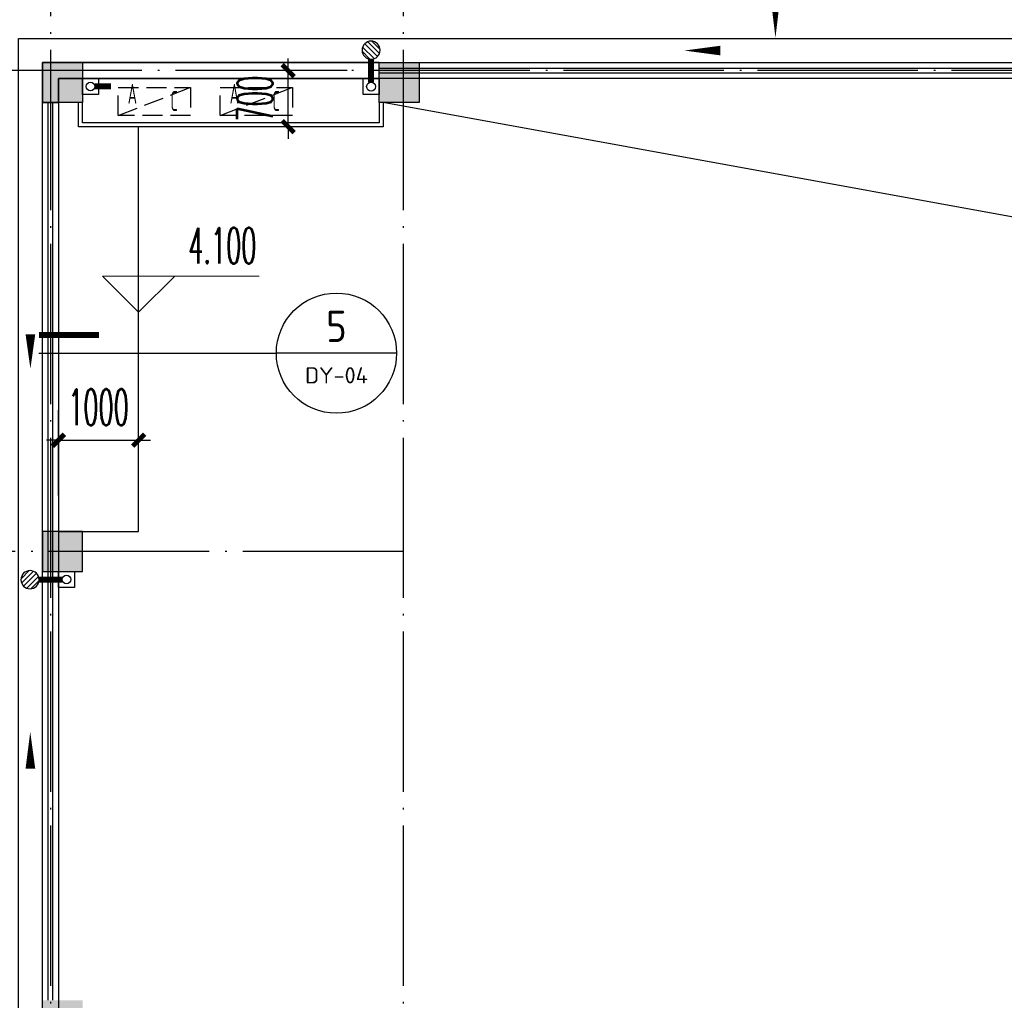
# Model space of a CAD drawing. Extents: x 1779708 to 7299578, y -1121471 to 88434.
# Tile 154 of 256: x 4469633 to 4481917, y -1034343 to -1022108. Entities that reach past the tile are written whole.
import ezdxf
from ezdxf.enums import TextEntityAlignment as Align

# ---------------------------------------------------------------- set-up
doc = ezdxf.new("R2010")
doc.units = 0
doc.header["$LTSCALE"] = 1000
doc.header["$MEASUREMENT"] = 0
doc.linetypes.add('DASH', pattern=[0.35, 0.25, -0.1])
doc.linetypes.add('DOTE', pattern=[2.4200000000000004, 2, -0.2, 0.02, -0.2])
doc.layers.get('0').update_dxf_attribs({"linetype": 'CONTINUOUS'})
doc.layers.get('Defpoints').update_dxf_attribs({"linetype": 'CONTINUOUS'})
for name, color, linetype in [('11111111111111111111111111111', 50, 'DASH'), ('a-dims', 7, 'CONTINUOUS'), ('DIM_IDEN', 3, 'CONTINUOUS'), ('DIM_SYMB', 3, 'CONTINUOUS'), ('DIM_污水', 3, 'CONTINUOUS'), ('DOTE', 1, 'DOTE'), ('EQUIP_地漏', 7, 'CONTINUOUS'), ('P_PS_DIM', 1, 'CONTINUOUS'), ('PIPE-雨水', 4, 'CONTINUOUS'), ('PUB_DIM', 3, 'CONTINUOUS'), ('PUB_TEXT', 7, 'CONTINUOUS'), ('修改', 6, 'CONTINUOUS'), ('墙柱', 2, 'CONTINUOUS'), ('室外构件', 4, 'CONTINUOUS'), ('栏杆', 6, 'CONTINUOUS'), ('空调机位表示', 70, 'CONTINUOUS'), ('立面线2', 30, 'CONTINUOUS')]:
    doc.layers.add(name, color=color, linetype=linetype)
doc.layers.add('DIM_ELEV', color=3, linetype='CONTINUOUS', lineweight=13)
doc.styles.add('_TCH_DIM', font='SIMPLEX.shx', dxfattribs={"width": 0.7, "bigfont": 'GBCBIG.shx'})
doc.styles.add('_TCH_DIM_T3', font='SIMPLEX.shx', dxfattribs={"width": 0.4941176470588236, "bigfont": 'GBCBIG.shx'})
doc.styles.get("Standard").update_dxf_attribs({"font": 'GBENOR', "bigfont": 'GBCBIG'})
doc.dimstyles.new('_TCH_ARCH&&150', dxfattribs={"dimtxt": 446.25, "dimasz": 150, "dimexe": 375, "dimexo": 450, "dimgap": 189.375, "dimtad": 1, "dimdec": 0, "dimzin": 0, "dimdsep": 46, "dimtxsty": '_TCH_DIM_T3', "dimblk": 'ARCHTICK', "dimcen": 0.09, "dimdle": 225, "dimclrt": 7, "dimazin": 2, "dimtfac": 1, "dimtdec": 0, "dimtix": 1, "dimtmove": 2, "dimatfit": 3, "dimfxl": 250, "dimtolj": 1, "dimtzin": 0, "dimarcsym": 0})

# ---------------------------------------------------------------- blocks, each defined once
blk = doc.blocks.new('A$C159220C3')
at = {"layer": 'DOTE'}
for p, q in [((30000.00018952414, 149200.0015517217), (30000.00018952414, 7200.001551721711)), ((34400.00018952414, 149200.0015517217), (34400.00018952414, 7200.001551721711)), ((86800.00018952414, 47300.00155172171), (7200.000189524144, 47300.00155172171)), ((34400.00018952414, 41300.00155172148), (7200.000189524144, 41300.00155172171))]:
    blk.add_line(p, q, dxfattribs=at)
blk = doc.blocks.new('A$C46E9187A')
at = {"layer": '空调机位表示', "linetype": 'DASH'}
blk.add_lwpolyline([(0, 0), (0, 350), (900, 350), (900, 0)], close=True, dxfattribs=at)
blk.add_lwpolyline([(0, 0), (900, 350)], dxfattribs=at)
at = {"layer": '空调机位表示', "width": 0.6}
for s, p in [('A', (117.685775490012, 145.0239976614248)), ('C', (650.632941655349, 55.40967742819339))]:
    blk.add_text(s, height=250, dxfattribs=at).set_placement(p)
blk = doc.blocks.new('a1')
at = {"layer": '11111111111111111111111111111'}
for p, q in [((59121.95538733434, 49135.6092003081), (59121.95538733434, 48935.6092003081)), ((59321.95538733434, 49135.6092003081), (59121.95538733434, 49135.6092003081)), ((59321.95538733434, 48935.6092003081), (59321.95538733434, 49135.6092003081)), ((59121.95538733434, 48935.6092003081), (59321.95538733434, 48935.6092003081))]:
    blk.add_line(p, q, dxfattribs=at)
blk = doc.blocks.new('$TwtSys$00000141')
for p, q in [((-94.19606303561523, 7.672111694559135), (-10.08309029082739, 91.78508443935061)), ((-94.19606303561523, 7.672111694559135), (-10.08309029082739, 91.78508443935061)), ((-87.21916889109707, -35.05448014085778), (35.05448014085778, 87.21916889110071)), ((-87.21916889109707, -35.05448014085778), (35.05448014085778, 87.21916889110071)), ((-66.46803743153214, -66.46803743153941), (66.46803743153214, 66.46803743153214)), ((-66.46803743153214, -66.46803743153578), (66.46803743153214, 66.46803743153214)), ((-32.35611368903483, -87.061266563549), (87.58274635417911, 32.87759347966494)), ((-32.35611368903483, -87.061266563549), (87.58274635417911, 32.87759347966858)), ((11.43110768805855, -92.25951895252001), (92.2594807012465, -11.43114593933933)), ((11.43110768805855, -92.25951895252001), (92.2594807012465, -11.43114593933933))]:
    blk.add_line(p, q)
blk.add_circle((0, 0), 94)
blk.add_circle((0, 0), 94)
blk = doc.blocks.new('_ArchTick')
at = {"color": 0, "linetype": 'ByBlock', "const_width": 0.4}
blk.add_lwpolyline([(-0.5, -0.5), (0.5, 0.5)], dxfattribs=at)
blk = doc.blocks.new('*D6413')
at = {"layer": 'Defpoints', "color": 0, "transparency": 16777216}
for p in [(4472982.868772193, -1022743.31570563), (4474167.098466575, -1022743.31570563), (4474167.098466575, -1023443.31570563)]:
    blk.add_point(p, dxfattribs=at)
at = {"layer": 'PUB_DIM', "color": 0, "lineweight": -2, "transparency": 16777216}
for p, q in [((4472982.868772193, -1022743.31570563), (4472982.868772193, -1022593.31570563)), ((4473717.098466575, -1022743.31570563), (4472607.868772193, -1022743.31570563)), ((4472982.868772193, -1023443.31570563), (4472982.868772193, -1022743.31570563)), ((4473717.098466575, -1023443.31570563), (4472607.868772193, -1023443.31570563)), ((4472982.868772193, -1023443.31570563), (4472982.868772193, -1023593.31570563))]:
    blk.add_line(p, q, dxfattribs=at)
at = {"layer": 'PUB_DIM', "color": 0, "lineweight": -2, "transparency": 16777216, "xscale": 150, "yscale": 150, "zscale": 150}
for p, rotation in [((4472982.868772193, -1022743.31570563), 270), ((4472982.868772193, -1023443.31570563), 90)]:
    blk.add_blockref('_ArchTick', p, dxfattribs=dict(at, rotation=rotation))
at = {"layer": 'PUB_DIM', "color": 7, "transparency": 16777216, "insert": (4472570.368772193, -1023093.315705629), "char_height": 446.25, "attachment_point": 5, "rotation": 90, "style": '_TCH_DIM_T3'}
blk.add_mtext('\\A1;700', dxfattribs=at)
blk = doc.blocks.new('*D6805')
at = {"layer": 'Defpoints', "color": 0, "transparency": 16777216}
for p in [(4471117.098467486, -1027355.448987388), (4470117.098467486, -1028493.315705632), (4471117.098467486, -1028493.315705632)]:
    blk.add_point(p, dxfattribs=at)
at = {"layer": 'PUB_DIM', "color": 0, "lineweight": -2, "transparency": 16777216}
for p, q in [((4470117.098467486, -1028043.315705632), (4470117.098467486, -1026980.448987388)), ((4471117.098467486, -1028043.315705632), (4471117.098467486, -1026980.448987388)), ((4470117.098467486, -1027355.448987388), (4469967.098467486, -1027355.448987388)), ((4470117.098467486, -1027355.448987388), (4471117.098467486, -1027355.448987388)), ((4471117.098467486, -1027355.448987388), (4471267.098467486, -1027355.448987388))]:
    blk.add_line(p, q, dxfattribs=at)
at = {"layer": 'PUB_DIM', "color": 0, "lineweight": -2, "transparency": 16777216, "xscale": 150, "yscale": 150, "zscale": 150}
blk.add_blockref('_ArchTick', (4470117.098467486, -1027355.448987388), dxfattribs=at)
at = {"layer": 'PUB_DIM', "color": 0, "lineweight": -2, "transparency": 16777216, "xscale": 150, "yscale": 150, "zscale": 150, "rotation": 180}
blk.add_blockref('_ArchTick', (4471117.098467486, -1027355.448987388), dxfattribs=at)
at = {"layer": 'PUB_DIM', "color": 7, "transparency": 16777216, "insert": (4470617.098467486, -1026942.948987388), "char_height": 446.25, "attachment_point": 5, "style": '_TCH_DIM_T3'}
blk.add_mtext('\\A1;1000', dxfattribs=at)

msp = doc.modelspace()

# ---------------------------------------------------------------- hatches: boundary and pattern name
at = {"layer": '墙柱'}
h = msp.add_hatch(color=256, dxfattribs=at)
h.paths.add_polyline_path([(4476347.098467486, -937943.3157056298), (4476347.098467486, -938243.3157056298), (4475447.098467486, -938243.3157056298), (4475447.098467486, -937943.3157056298)])
h.paths.add_polyline_path([(4474277.098467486, -935643.3157056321), (4474877.098467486, -935643.3157056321), (4474877.098467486, -936043.3157056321), (4474277.098467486, -936043.3157056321)])
h.paths.add_polyline_path([(4524317.098464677, -1005043.315705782), (4524917.098467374, -1005043.315705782), (4524917.098467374, -1005643.315705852), (4524317.098464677, -1005643.315705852)])
h.paths.add_polyline_path([(4516217.098464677, -1005043.31570523), (4516817.098467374, -1005043.31570523), (4516817.098467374, -1005643.315705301), (4516217.098464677, -1005643.315705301)])
h.paths.add_polyline_path([(4524317.098464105, -995843.3157070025), (4524917.098466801, -995843.3157070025), (4524917.098466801, -996443.3157070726), (4524317.098464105, -996443.3157070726)])
h.paths.add_polyline_path([(4516217.098464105, -995843.3157064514), (4516817.098466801, -995843.3157064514), (4516817.098466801, -996443.3157065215), (4516217.098464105, -996443.3157065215)])
h.paths.add_polyline_path([(4524317.098466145, -987243.3157063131), (4524917.09846884, -987243.3157063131), (4524917.09846884, -987843.3157063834), (4524317.098466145, -987843.3157063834)])
h.paths.add_polyline_path([(4516217.098466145, -987243.3157057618), (4516817.09846884, -987243.3157057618), (4516817.09846884, -987843.3157058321), (4516217.098466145, -987843.3157058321)])
h.paths.add_polyline_path([(4524317.098466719, -978043.3157050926), (4524917.098469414, -978043.3157050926), (4524917.098469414, -978643.3157051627), (4524317.098466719, -978643.3157051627)])
h.paths.add_polyline_path([(4516217.098466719, -978043.3157045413), (4516817.098469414, -978043.3157045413), (4516817.098469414, -978643.3157046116), (4516217.098466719, -978643.3157046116)])
h.paths.add_polyline_path([(4449717.098467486, -973843.31570563), (4450217.098467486, -973843.31570563), (4450217.098467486, -973343.31570563), (4449717.098467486, -973343.31570563)])
h.paths.add_polyline_path([(4449717.098467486, -967593.31570563), (4450217.098467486, -967593.31570563), (4450217.098467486, -967093.31570563), (4449717.098467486, -967093.31570563)])
h.paths.add_polyline_path([(4449717.098467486, -961043.31570563), (4450217.098467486, -961043.31570563), (4450217.098467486, -960543.31570563), (4449717.098467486, -960543.31570563)])
h.paths.add_polyline_path([(4524117.098467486, -932143.31570563), (4524817.098467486, -932143.31570563), (4524817.098467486, -932643.31570563), (4524117.098467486, -932643.31570563)])
h.paths.add_polyline_path([(4474067.098467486, -964543.31570563), (4474767.098467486, -964543.31570563), (4474767.098467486, -964043.31570563), (4474067.098467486, -964043.31570563)])
h.paths.add_polyline_path([(4516067.098467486, -932143.31570563), (4516767.098467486, -932143.31570563), (4516767.098467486, -932643.31570563), (4516067.098467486, -932643.31570563)])
h.paths.add_polyline_path([(4474067.098467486, -932143.31570563), (4474767.098467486, -932143.31570563), (4474767.098467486, -932643.31570563), (4474067.098467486, -932643.31570563)])
h.paths.add_polyline_path([(4449717.098467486, -955193.31570563), (4450217.098467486, -955193.31570563), (4450217.098467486, -954693.31570563), (4449717.098467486, -954693.31570563)])
h.paths.add_polyline_path([(4503717.098467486, -922843.31570563), (4504217.098467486, -922843.31570563), (4504217.098467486, -923343.31570563), (4503717.098467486, -923343.31570563)])
h.paths.add_polyline_path([(4465817.098467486, -973843.31570563), (4466317.098467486, -973843.31570563), (4466317.098467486, -973343.31570563), (4465817.098467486, -973343.31570563)])
h.paths.add_polyline_path([(4474117.098467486, -973843.31570563), (4474717.098467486, -973843.31570563), (4474717.098467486, -973343.31570563), (4474117.098467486, -973343.31570563)])
h.paths.add_polyline_path([(4491217.098467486, -964643.31570563), (4491817.098467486, -964643.31570563), (4491817.098467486, -964043.31570563), (4491217.098467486, -964043.31570563)])
h.paths.add_polyline_path([(4507717.098467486, -955843.31570563), (4508317.098467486, -955843.31570563), (4508317.098467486, -955243.31570563), (4507717.098467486, -955243.31570563)])
h.paths.add_polyline_path([(4462217.098467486, -967693.31570563), (4462717.098467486, -967693.31570563), (4462717.098467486, -966993.31570563), (4462217.098467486, -966993.31570563)])
h.paths.add_polyline_path([(4515917.098467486, -959943.31570563), (4516417.098467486, -959943.31570563), (4516417.098467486, -959443.31570563), (4515917.098467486, -959443.31570563)])
h.paths.add_polyline_path([(4465717.098467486, -935643.31570563), (4466317.098467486, -935643.31570563), (4466317.098467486, -936143.31570563), (4465717.098467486, -936143.31570563)])
h.paths.add_polyline_path([(4469917.098467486, -942243.31570563), (4470417.098467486, -942243.31570563), (4470417.098467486, -942743.31570563), (4469917.098467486, -942743.31570563)])
h.paths.add_polyline_path([(4469917.098467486, -948843.31570563), (4470417.098467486, -948843.31570563), (4470417.098467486, -949343.31570563), (4469917.098467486, -949343.31570563)])
h.paths.add_polyline_path([(4462217.098467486, -954593.31570563), (4462717.098467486, -954593.31570563), (4462717.098467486, -955293.31570563), (4462217.098467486, -955293.31570563)])
h.paths.add_polyline_path([(4469917.098467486, -961043.31570563), (4470417.098467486, -961043.31570563), (4470417.098467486, -960543.31570563), (4469917.098467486, -960543.31570563)])
h.paths.add_polyline_path([(4462217.098467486, -973843.31570563), (4462717.098467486, -973843.31570563), (4462717.098467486, -973343.31570563), (4462217.098467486, -973343.31570563)])
h.paths.add_polyline_path([(4504117.098467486, -947343.3157056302), (4503617.098467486, -947343.3157056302), (4503617.098467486, -947843.3157056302), (4504117.098467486, -947843.3157056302)])
h.paths.add_polyline_path([(4524117.098467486, -964543.31570563), (4524817.098467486, -964543.31570563), (4524817.098467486, -964043.31570563), (4524117.098467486, -964043.31570563)])
h.paths.add_polyline_path([(4457617.098467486, -935643.31570563), (4458117.098467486, -935643.31570563), (4458117.098467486, -936143.31570563), (4457617.098467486, -936143.31570563)])
h.paths.add_polyline_path([(4516067.098467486, -947243.31570563), (4516767.098467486, -947243.31570563), (4516767.098467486, -947843.31570563), (4516067.098467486, -947843.31570563)])
h.paths.add_polyline_path([(4524117.098467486, -947843.31570563), (4524817.098467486, -947843.31570563), (4524817.098467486, -947243.31570563), (4524117.098467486, -947243.31570563)])
h.paths.add_polyline_path([(4507717.098467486, -947843.31570563), (4508317.098467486, -947843.31570563), (4508317.098467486, -947243.31570563), (4507717.098467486, -947243.31570563)])
h.paths.add_polyline_path([(4515917.098467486, -955743.31570563), (4516417.098467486, -955743.31570563), (4516417.098467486, -955243.31570563), (4515917.098467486, -955243.31570563)])
h.paths.add_polyline_path([(4503617.098467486, -955743.31570563), (4504117.098467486, -955743.31570563), (4504117.098467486, -955243.31570563), (4503617.098467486, -955243.31570563)])
h.paths.add_polyline_path([(4499367.098467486, -935643.31570563), (4499867.098467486, -935643.31570563), (4499867.098467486, -936143.31570563), (4499367.098467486, -936143.31570563)])
h.paths.add_polyline_path([(4495417.098467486, -973843.31570563), (4495917.098467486, -973843.31570563), (4495917.098467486, -973343.31570563), (4495417.098467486, -973343.31570563)])
h.paths.add_polyline_path([(4491717.098467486, -961043.31570563), (4491217.098467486, -961043.31570563), (4491217.098467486, -960543.31570563), (4491717.098467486, -960543.31570563)])
h.paths.add_polyline_path([(4491717.098467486, -973843.31570563), (4491217.098467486, -973843.31570563), (4491217.098467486, -973343.31570563), (4491717.098467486, -973343.31570563)])
h.paths.add_polyline_path([(4474117.098467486, -961043.31570563), (4474617.098467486, -961043.31570563), (4474617.098467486, -960543.31570563), (4474117.098467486, -960543.31570563)])
h.paths.add_polyline_path([(4469917.098467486, -954693.31570563), (4470417.098467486, -954693.31570563), (4470417.098467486, -955193.31570563), (4469917.098467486, -955193.31570563)])
h.paths.add_polyline_path([(4462217.098467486, -960343.31570563), (4462717.098467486, -960343.31570563), (4462717.098467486, -961043.31570563), (4462217.098467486, -961043.31570563)])
h.paths.add_polyline_path([(4465717.098467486, -948843.31570563), (4466317.098467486, -948843.31570563), (4466317.098467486, -949343.31570563), (4465717.098467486, -949343.31570563)])
h.paths.add_polyline_path([(4457317.098467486, -948843.31570563), (4457917.098467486, -948843.31570563), (4457917.098467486, -949343.31570563), (4457317.098467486, -949343.31570563)])
h.paths.add_polyline_path([(4449717.098467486, -948843.31570563), (4450217.098467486, -948843.31570563), (4450217.098467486, -949343.31570563), (4449717.098467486, -949343.31570563)])
h.paths.add_polyline_path([(4465717.098467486, -942143.31570563), (4466317.098467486, -942143.31570563), (4466317.098467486, -942743.31570563), (4465717.098467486, -942743.31570563)])
h.paths.add_polyline_path([(4457617.098467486, -942143.31570563), (4458117.098467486, -942143.31570563), (4458117.098467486, -942743.31570563), (4457617.098467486, -942743.31570563)])
h.paths.add_polyline_path([(4524117.098467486, -961343.31570563), (4524817.098467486, -961343.31570563), (4524817.098467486, -960843.31570563), (4524117.098467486, -960843.31570563)])
h.paths.add_polyline_path([(4524317.098467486, -973843.31570563), (4524817.098467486, -973843.31570563), (4524817.098467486, -973343.31570563), (4524317.098467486, -973343.31570563)])
h.paths.add_polyline_path([(4516067.098467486, -964743.31570563), (4516767.098467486, -964743.31570563), (4516767.098467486, -964043.31570563), (4516067.098467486, -964043.31570563)])
h.paths.add_polyline_path([(4516017.098467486, -973843.31570563), (4516817.098467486, -973843.31570563), (4516817.098467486, -973343.31570563), (4516017.098467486, -973343.31570563)])
h.paths.add_polyline_path([(4507667.098467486, -964743.31570563), (4508367.098467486, -964743.31570563), (4508367.098467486, -964043.31570563), (4507667.098467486, -964043.31570563)])
h.paths.add_polyline_path([(4507717.098467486, -973843.31570563), (4508317.098467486, -973843.31570563), (4508317.098467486, -973343.31570563), (4507717.098467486, -973343.31570563)])
h.paths.add_polyline_path([(4499367.098467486, -961043.31570563), (4499867.098467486, -961043.31570563), (4499867.098467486, -960543.31570563), (4499367.098467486, -960543.31570563)])
h.paths.add_polyline_path([(4499267.098467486, -964543.31570563), (4499967.098467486, -964543.31570563), (4499967.098467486, -964043.31570563), (4499267.098467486, -964043.31570563)])
h.paths.add_polyline_path([(4499367.098467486, -973843.31570563), (4499867.098467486, -973843.31570563), (4499867.098467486, -973343.31570563), (4499367.098467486, -973343.31570563)])
h.paths.add_polyline_path([(4482317.098467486, -961043.31570563), (4482817.098467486, -961043.31570563), (4482817.098467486, -960543.31570563), (4482317.098467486, -960543.31570563)])
h.paths.add_polyline_path([(4482217.098467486, -964643.31570563), (4482817.098467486, -964643.31570563), (4482817.098467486, -964043.31570563), (4482217.098467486, -964043.31570563)])
h.paths.add_polyline_path([(4465717.098467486, -964643.31570563), (4466317.098467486, -964643.31570563), (4466317.098467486, -964043.31570563), (4465717.098467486, -964043.31570563)])
h.paths.add_polyline_path([(4482317.098467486, -973843.31570563), (4482817.098467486, -973843.31570563), (4482817.098467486, -973343.31570563), (4482317.098467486, -973343.31570563)])
h.paths.add_polyline_path([(4516067.098467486, -935643.31570563), (4516767.098467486, -935643.31570563), (4516767.098467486, -936243.31570563), (4516067.098467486, -936243.31570563)])
h.paths.add_polyline_path([(4524117.098467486, -922843.31570563), (4524817.098467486, -922843.31570563), (4524817.098467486, -923343.31570563), (4524117.098467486, -923343.31570563)])
h.paths.add_polyline_path([(4516117.098467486, -922843.31570563), (4516717.098467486, -922843.31570563), (4516717.098467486, -923343.31570563), (4516117.098467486, -923343.31570563)])
h.paths.add_polyline_path([(4507717.098467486, -935643.31570563), (4508317.098467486, -935643.31570563), (4508317.098467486, -936243.31570563), (4507717.098467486, -936243.31570563)])
h.paths.add_polyline_path([(4507667.098467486, -932143.31570563), (4508367.098467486, -932143.31570563), (4508367.098467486, -932643.31570563), (4507667.098467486, -932643.31570563)])
h.paths.add_polyline_path([(4507767.098467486, -922843.31570563), (4508267.098467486, -922843.31570563), (4508267.098467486, -923343.31570563), (4507767.098467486, -923343.31570563)])
h.paths.add_polyline_path([(4499317.098467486, -932043.31570563), (4499917.098467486, -932043.31570563), (4499917.098467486, -932643.31570563), (4499317.098467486, -932643.31570563)])
h.paths.add_polyline_path([(4499317.098467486, -922843.31570563), (4499917.098467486, -922843.31570563), (4499917.098467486, -923343.31570563), (4499317.098467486, -923343.31570563)])
h.paths.add_polyline_path([(4491217.098467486, -935643.31570563), (4491717.098467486, -935643.31570563), (4491717.098467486, -936143.31570563), (4491217.098467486, -936143.31570563)])
h.paths.add_polyline_path([(4491217.098467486, -932043.31570563), (4491817.098467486, -932043.31570563), (4491817.098467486, -932643.31570563), (4491217.098467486, -932643.31570563)])
h.paths.add_polyline_path([(4482317.098467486, -935643.31570563), (4482817.098467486, -935643.31570563), (4482817.098467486, -936143.31570563), (4482317.098467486, -936143.31570563)])
h.paths.add_polyline_path([(4482217.098467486, -932043.31570563), (4482817.098467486, -932043.31570563), (4482817.098467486, -932643.31570563), (4482217.098467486, -932643.31570563)])
h.paths.add_polyline_path([(4449217.098467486, -935343.31570563), (4449917.098467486, -935343.31570563), (4449917.098467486, -935843.31570563), (4449217.098467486, -935843.31570563)])
h.paths.add_polyline_path([(4449217.098467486, -932143.31570563), (4449917.098467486, -932143.31570563), (4449917.098467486, -932643.31570563), (4449217.098467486, -932643.31570563)])
h.paths.add_polyline_path([(4457267.098467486, -932143.31570563), (4457967.098467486, -932143.31570563), (4457967.098467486, -932643.31570563), (4457267.098467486, -932643.31570563)])
h.paths.add_polyline_path([(4465717.098467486, -932043.31570563), (4466317.098467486, -932043.31570563), (4466317.098467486, -932643.31570563), (4465717.098467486, -932643.31570563)])
h.paths.add_polyline_path([(4491217.098467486, -922843.3157056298), (4491717.098467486, -922843.3157056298), (4491717.098467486, -923343.3157056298), (4491217.098467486, -923343.3157056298)])
h.paths.add_polyline_path([(4482317.098467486, -922843.31570563), (4482817.098467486, -922843.31570563), (4482817.098467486, -923343.31570563), (4482317.098467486, -923343.31570563)])
h.paths.add_polyline_path([(4474117.098467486, -922843.31570563), (4474717.098467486, -922843.31570563), (4474717.098467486, -923343.31570563), (4474117.098467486, -923343.31570563)])
h.paths.add_polyline_path([(4465717.098467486, -922843.31570563), (4466317.098467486, -922843.31570563), (4466317.098467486, -923343.31570563), (4465717.098467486, -923343.31570563)])
h.paths.add_polyline_path([(4457267.098467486, -922843.31570563), (4457967.098467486, -922843.31570563), (4457967.098467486, -923343.31570563), (4457267.098467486, -923343.31570563)])
h.paths.add_polyline_path([(4449217.098467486, -922843.31570563), (4449717.098467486, -922843.31570563), (4449717.098467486, -923343.31570563), (4449217.098467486, -923343.31570563)])
h.paths.add_polyline_path([(4524117.098467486, -935643.31570563), (4524817.098467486, -935643.31570563), (4524817.098467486, -936243.31570563), (4524117.098467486, -936243.31570563)])
h.paths.add_polyline_path([(4449717.098467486, -1009843.31570563), (4450217.098467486, -1009843.31570563), (4450217.098467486, -1010343.31570563), (4449717.098467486, -1010343.31570563)])
h.paths.add_polyline_path([(4449717.098467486, -1016093.31570563), (4450217.098467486, -1016093.31570563), (4450217.098467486, -1016593.31570563), (4449717.098467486, -1016593.31570563)])
h.paths.add_polyline_path([(4449717.098467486, -1022643.31570563), (4450217.098467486, -1022643.31570563), (4450217.098467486, -1023143.31570563), (4449717.098467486, -1023143.31570563)])
h.paths.add_polyline_path([(4524117.098467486, -1051543.31570563), (4524817.098467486, -1051543.31570563), (4524817.098467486, -1051043.31570563), (4524117.098467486, -1051043.31570563)])
h.paths.add_polyline_path([(4474067.098467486, -1019143.31570563), (4474767.098467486, -1019143.31570563), (4474767.098467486, -1019643.31570563), (4474067.098467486, -1019643.31570563)])
h.paths.add_polyline_path([(4516067.098467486, -1051543.31570563), (4516767.098467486, -1051543.31570563), (4516767.098467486, -1051043.31570563), (4516067.098467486, -1051043.31570563)])
h.paths.add_polyline_path([(4474067.098467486, -1051543.31570563), (4474767.098467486, -1051543.31570563), (4474767.098467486, -1051043.31570563), (4474067.098467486, -1051043.31570563)])
h.paths.add_polyline_path([(4449717.098467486, -1028493.31570563), (4450217.098467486, -1028493.31570563), (4450217.098467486, -1028993.31570563), (4449717.098467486, -1028993.31570563)])
h.paths.add_polyline_path([(4476347.098467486, -1045743.31570563), (4476347.098467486, -1045443.31570563), (4475447.098467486, -1045443.31570563), (4475447.098467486, -1045743.31570563)])
h.paths.add_polyline_path([(4503717.098467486, -1060843.31570563), (4504217.098467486, -1060843.31570563), (4504217.098467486, -1060343.31570563), (4503717.098467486, -1060343.31570563)])
h.paths.add_polyline_path([(4465817.098467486, -1009843.31570563), (4466317.098467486, -1009843.31570563), (4466317.098467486, -1010343.31570563), (4465817.098467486, -1010343.31570563)])
h.paths.add_polyline_path([(4474117.098467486, -1009843.31570563), (4474717.098467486, -1009843.31570563), (4474717.098467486, -1010343.31570563), (4474117.098467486, -1010343.31570563)])
h.paths.add_polyline_path([(4491217.098467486, -1019043.31570563), (4491817.098467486, -1019043.31570563), (4491817.098467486, -1019643.31570563), (4491217.098467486, -1019643.31570563)])
h.paths.add_polyline_path([(4507717.098467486, -1027843.31570563), (4508317.098467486, -1027843.31570563), (4508317.098467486, -1028443.31570563), (4507717.098467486, -1028443.31570563)])
h.paths.add_polyline_path([(4462217.098467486, -1015993.31570563), (4462717.098467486, -1015993.31570563), (4462717.098467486, -1016693.31570563), (4462217.098467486, -1016693.31570563)])
h.paths.add_polyline_path([(4515917.098467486, -1023743.31570563), (4516417.098467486, -1023743.31570563), (4516417.098467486, -1024243.31570563), (4515917.098467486, -1024243.31570563)])
h.paths.add_polyline_path([(4465717.098467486, -1048043.31570563), (4466317.098467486, -1048043.31570563), (4466317.098467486, -1047543.31570563), (4465717.098467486, -1047543.31570563)])
h.paths.add_polyline_path([(4469917.098467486, -1041443.31570563), (4470417.098467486, -1041443.31570563), (4470417.098467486, -1040943.31570563), (4469917.098467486, -1040943.31570563)])
h.paths.add_polyline_path([(4469917.098467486, -1034843.31570563), (4470417.098467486, -1034843.31570563), (4470417.098467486, -1034343.31570563), (4469917.098467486, -1034343.31570563)])
h.paths.add_polyline_path([(4462217.098467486, -1029093.31570563), (4462717.098467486, -1029093.31570563), (4462717.098467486, -1028393.31570563), (4462217.098467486, -1028393.31570563)])
h.paths.add_polyline_path([(4469917.098467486, -1022643.31570563), (4470417.098467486, -1022643.31570563), (4470417.098467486, -1023143.31570563), (4469917.098467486, -1023143.31570563)])
h.paths.add_polyline_path([(4462217.098467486, -1009843.31570563), (4462717.098467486, -1009843.31570563), (4462717.098467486, -1010343.31570563), (4462217.098467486, -1010343.31570563)])
h.paths.add_polyline_path([(4504117.098467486, -1036343.31570563), (4503617.098467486, -1036343.31570563), (4503617.098467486, -1035843.31570563), (4504117.098467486, -1035843.31570563)])
h.paths.add_polyline_path([(4524117.098467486, -1019143.31570563), (4524817.098467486, -1019143.31570563), (4524817.098467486, -1019643.31570563), (4524117.098467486, -1019643.31570563)])
h.paths.add_polyline_path([(4457617.098467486, -1048043.31570563), (4458117.098467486, -1048043.31570563), (4458117.098467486, -1047543.31570563), (4457617.098467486, -1047543.31570563)])
h.paths.add_polyline_path([(4516067.098467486, -1036443.31570563), (4516767.098467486, -1036443.31570563), (4516767.098467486, -1035843.31570563), (4516067.098467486, -1035843.31570563)])
h.paths.add_polyline_path([(4524117.098467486, -1035843.31570563), (4524817.098467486, -1035843.31570563), (4524817.098467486, -1036443.31570563), (4524117.098467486, -1036443.31570563)])
h.paths.add_polyline_path([(4507717.098467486, -1035843.31570563), (4508317.098467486, -1035843.31570563), (4508317.098467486, -1036443.31570563), (4507717.098467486, -1036443.31570563)])
h.paths.add_polyline_path([(4515917.098467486, -1027943.31570563), (4516417.098467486, -1027943.31570563), (4516417.098467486, -1028443.31570563), (4515917.098467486, -1028443.31570563)])
h.paths.add_polyline_path([(4503617.098467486, -1027943.31570563), (4504117.098467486, -1027943.31570563), (4504117.098467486, -1028443.31570563), (4503617.098467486, -1028443.31570563)])
h.paths.add_polyline_path([(4499367.098467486, -1048043.31570563), (4499867.098467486, -1048043.31570563), (4499867.098467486, -1047543.31570563), (4499367.098467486, -1047543.31570563)])
h.paths.add_polyline_path([(4495417.098467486, -1009843.31570563), (4495917.098467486, -1009843.31570563), (4495917.098467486, -1010343.31570563), (4495417.098467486, -1010343.31570563)])
h.paths.add_polyline_path([(4491717.098467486, -1022643.31570563), (4491217.098467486, -1022643.31570563), (4491217.098467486, -1023143.31570563), (4491717.098467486, -1023143.31570563)])
h.paths.add_polyline_path([(4491717.098467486, -1009843.31570563), (4491217.098467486, -1009843.31570563), (4491217.098467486, -1010343.31570563), (4491717.098467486, -1010343.31570563)])
h.paths.add_polyline_path([(4474117.098467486, -1022643.31570563), (4474617.098467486, -1022643.31570563), (4474617.098467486, -1023143.31570563), (4474117.098467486, -1023143.31570563)])
h.paths.add_polyline_path([(4469917.098467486, -1028993.31570563), (4470417.098467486, -1028993.31570563), (4470417.098467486, -1028493.31570563), (4469917.098467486, -1028493.31570563)])
h.paths.add_polyline_path([(4462217.098467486, -1023343.31570563), (4462717.098467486, -1023343.31570563), (4462717.098467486, -1022643.31570563), (4462217.098467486, -1022643.31570563)])
h.paths.add_polyline_path([(4465717.098467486, -1034843.31570563), (4466317.098467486, -1034843.31570563), (4466317.098467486, -1034343.31570563), (4465717.098467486, -1034343.31570563)])
h.paths.add_polyline_path([(4457317.098467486, -1034843.31570563), (4457917.098467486, -1034843.31570563), (4457917.098467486, -1034343.31570563), (4457317.098467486, -1034343.31570563)])
h.paths.add_polyline_path([(4449717.098467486, -1034843.31570563), (4450217.098467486, -1034843.31570563), (4450217.098467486, -1034343.31570563), (4449717.098467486, -1034343.31570563)])
h.paths.add_polyline_path([(4465717.098467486, -1041543.31570563), (4466317.098467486, -1041543.31570563), (4466317.098467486, -1040943.31570563), (4465717.098467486, -1040943.31570563)])
h.paths.add_polyline_path([(4457617.098467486, -1041543.31570563), (4458117.098467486, -1041543.31570563), (4458117.098467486, -1040943.31570563), (4457617.098467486, -1040943.31570563)])
h.paths.add_polyline_path([(4524117.098467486, -1022343.31570563), (4524817.098467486, -1022343.31570563), (4524817.098467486, -1022843.31570563), (4524117.098467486, -1022843.31570563)])
h.paths.add_polyline_path([(4524317.098467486, -1009843.31570563), (4524817.098467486, -1009843.31570563), (4524817.098467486, -1010343.31570563), (4524317.098467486, -1010343.31570563)])
h.paths.add_polyline_path([(4516067.098467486, -1018943.31570563), (4516767.098467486, -1018943.31570563), (4516767.098467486, -1019643.31570563), (4516067.098467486, -1019643.31570563)])
h.paths.add_polyline_path([(4516017.098467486, -1009843.31570563), (4516817.098467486, -1009843.31570563), (4516817.098467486, -1010343.31570563), (4516017.098467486, -1010343.31570563)])
h.paths.add_polyline_path([(4507667.098467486, -1018943.31570563), (4508367.098467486, -1018943.31570563), (4508367.098467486, -1019643.31570563), (4507667.098467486, -1019643.31570563)])
h.paths.add_polyline_path([(4507717.098467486, -1009843.31570563), (4508317.098467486, -1009843.31570563), (4508317.098467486, -1010343.31570563), (4507717.098467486, -1010343.31570563)])
h.paths.add_polyline_path([(4499367.098467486, -1022643.31570563), (4499867.098467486, -1022643.31570563), (4499867.098467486, -1023143.31570563), (4499367.098467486, -1023143.31570563)])
h.paths.add_polyline_path([(4499267.098467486, -1019143.31570563), (4499967.098467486, -1019143.31570563), (4499967.098467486, -1019643.31570563), (4499267.098467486, -1019643.31570563)])
h.paths.add_polyline_path([(4499367.098467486, -1009843.31570563), (4499867.098467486, -1009843.31570563), (4499867.098467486, -1010343.31570563), (4499367.098467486, -1010343.31570563)])
h.paths.add_polyline_path([(4482317.098467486, -1022643.31570563), (4482817.098467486, -1022643.31570563), (4482817.098467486, -1023143.31570563), (4482317.098467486, -1023143.31570563)])
h.paths.add_polyline_path([(4482217.098467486, -1019043.31570563), (4482817.098467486, -1019043.31570563), (4482817.098467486, -1019643.31570563), (4482217.098467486, -1019643.31570563)])
h.paths.add_polyline_path([(4465717.098467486, -1019043.31570563), (4466317.098467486, -1019043.31570563), (4466317.098467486, -1019643.31570563), (4465717.098467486, -1019643.31570563)])
h.paths.add_polyline_path([(4482317.098467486, -1009843.31570563), (4482817.098467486, -1009843.31570563), (4482817.098467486, -1010343.31570563), (4482317.098467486, -1010343.31570563)])
h.paths.add_polyline_path([(4516067.098467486, -1048043.31570563), (4516767.098467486, -1048043.31570563), (4516767.098467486, -1047443.31570563), (4516067.098467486, -1047443.31570563)])
h.paths.add_polyline_path([(4524117.098467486, -1060843.31570563), (4524817.098467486, -1060843.31570563), (4524817.098467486, -1060343.31570563), (4524117.098467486, -1060343.31570563)])
h.paths.add_polyline_path([(4516117.098467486, -1060843.31570563), (4516717.098467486, -1060843.31570563), (4516717.098467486, -1060343.31570563), (4516117.098467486, -1060343.31570563)])
h.paths.add_polyline_path([(4507717.098467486, -1048043.31570563), (4508317.098467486, -1048043.31570563), (4508317.098467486, -1047443.31570563), (4507717.098467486, -1047443.31570563)])
h.paths.add_polyline_path([(4507667.098467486, -1051543.31570563), (4508367.098467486, -1051543.31570563), (4508367.098467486, -1051043.31570563), (4507667.098467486, -1051043.31570563)])
h.paths.add_polyline_path([(4507767.098467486, -1060843.31570563), (4508267.098467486, -1060843.31570563), (4508267.098467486, -1060343.31570563), (4507767.098467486, -1060343.31570563)])
h.paths.add_polyline_path([(4499317.098467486, -1051643.31570563), (4499917.098467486, -1051643.31570563), (4499917.098467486, -1051043.31570563), (4499317.098467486, -1051043.31570563)])
h.paths.add_polyline_path([(4499317.098467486, -1060843.31570563), (4499917.098467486, -1060843.31570563), (4499917.098467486, -1060343.31570563), (4499317.098467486, -1060343.31570563)])
h.paths.add_polyline_path([(4491217.098467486, -1048043.31570563), (4491717.098467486, -1048043.31570563), (4491717.098467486, -1047543.31570563), (4491217.098467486, -1047543.31570563)])
h.paths.add_polyline_path([(4491217.098467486, -1051643.31570563), (4491817.098467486, -1051643.31570563), (4491817.098467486, -1051043.31570563), (4491217.098467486, -1051043.31570563)])
h.paths.add_polyline_path([(4482317.098467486, -1048043.31570563), (4482817.098467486, -1048043.31570563), (4482817.098467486, -1047543.31570563), (4482317.098467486, -1047543.31570563)])
h.paths.add_polyline_path([(4474277.098467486, -1048043.315705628), (4474877.098467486, -1048043.315705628), (4474877.098467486, -1047643.315705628), (4474277.098467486, -1047643.315705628)])
h.paths.add_polyline_path([(4482217.098467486, -1051643.31570563), (4482817.098467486, -1051643.31570563), (4482817.098467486, -1051043.31570563), (4482217.098467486, -1051043.31570563)])
h.paths.add_polyline_path([(4449217.098467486, -1048343.31570563), (4449917.098467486, -1048343.31570563), (4449917.098467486, -1047843.31570563), (4449217.098467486, -1047843.31570563)])
h.paths.add_polyline_path([(4449217.098467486, -1051543.31570563), (4449917.098467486, -1051543.31570563), (4449917.098467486, -1051043.31570563), (4449217.098467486, -1051043.31570563)])
h.paths.add_polyline_path([(4457267.098467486, -1051543.31570563), (4457967.098467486, -1051543.31570563), (4457967.098467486, -1051043.31570563), (4457267.098467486, -1051043.31570563)])
h.paths.add_polyline_path([(4465717.098467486, -1051643.31570563), (4466317.098467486, -1051643.31570563), (4466317.098467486, -1051043.31570563), (4465717.098467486, -1051043.31570563)])
h.paths.add_polyline_path([(4491217.098467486, -1060843.31570563), (4491717.098467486, -1060843.31570563), (4491717.098467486, -1060343.31570563), (4491217.098467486, -1060343.31570563)])
h.paths.add_polyline_path([(4482317.098467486, -1060843.31570563), (4482817.098467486, -1060843.31570563), (4482817.098467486, -1060343.31570563), (4482317.098467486, -1060343.31570563)])
h.paths.add_polyline_path([(4474117.098467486, -1060843.31570563), (4474717.098467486, -1060843.31570563), (4474717.098467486, -1060343.31570563), (4474117.098467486, -1060343.31570563)])
h.paths.add_polyline_path([(4465717.098467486, -1060843.31570563), (4466317.098467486, -1060843.31570563), (4466317.098467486, -1060343.31570563), (4465717.098467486, -1060343.31570563)])
h.paths.add_polyline_path([(4457267.098467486, -1060843.31570563), (4457967.098467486, -1060843.31570563), (4457967.098467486, -1060343.31570563), (4457267.098467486, -1060343.31570563)])
h.paths.add_polyline_path([(4449217.098467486, -1060843.31570563), (4449717.098467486, -1060843.31570563), (4449717.098467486, -1060343.31570563), (4449217.098467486, -1060343.31570563)])
h.paths.add_polyline_path([(4524117.098467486, -1048043.31570563), (4524817.098467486, -1048043.31570563), (4524817.098467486, -1047443.31570563), (4524117.098467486, -1047443.31570563)])

# ---------------------------------------------------------------- linework, layer by layer
at = {"layer": 'DIM_ELEV'}
for p, q in [((4471117.098467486, -1025757.758754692), (4470667.098467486, -1025307.758754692)), ((4470667.098467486, -1025307.758754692), (4472621.56342289, -1025307.758754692)), ((4471117.098467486, -1025757.758754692), (4471567.098467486, -1025307.758754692))]:
    msp.add_line(p, q, dxfattribs=at)
at = {"layer": 'DIM_IDEN'}
for p, q in [((4469872.410643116, -1026268.874186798), (4471464.780030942, -1026268.874186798)), ((4471464.780030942, -1026268.874186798), (4472835.404292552, -1026268.874186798)), ((4474335.404292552, -1026268.874186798), (4472835.404292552, -1026268.874186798))]:
    msp.add_line(p, q, dxfattribs=at)
at = {"layer": 'DIM_IDEN', "const_width": 75}
msp.add_lwpolyline([(4469872.410643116, -1026043.874186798), (4470622.410643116, -1026043.874186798)], dxfattribs=at)
at = {"layer": 'DIM_IDEN'}
msp.add_circle((4473585.404292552, -1026268.874186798), 750, dxfattribs=at)
at = {"layer": 'DIM_SYMB'}
for points in [[(4479061.836870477, -1020193.084669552, 0, 0, 0), (4479061.836870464, -1022278.003974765, 0, 120, 0), (4479061.836870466, -1021828.003974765, 0, 0, 0)], [(4480009.887682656, -1022493.315705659, 0, 0, 0), (4477924.968377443, -1022493.315705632, 0, 120, 0), (4478374.968377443, -1022493.315705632, 0, 0, 0)], [(4469767.098467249, -1024400.616315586, 0, 0, 0), (4469767.098467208, -1026485.535620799, 0, 120, 0), (4469767.098467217, -1026035.535620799, 0, 0, 0)], [(4469767.098467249, -1033086.015095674, 0, 0, 0), (4469767.098467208, -1031001.095790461, 0, 120, 0), (4469767.098467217, -1031451.095790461, 0, 0, 0)]]:
    msp.add_lwpolyline(points, format="xyseb", dxfattribs=at)
at = {"layer": 'DIM_污水', "color": 7}
msp.add_circle((4470517.101856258, -1022941.392110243), 55, dxfattribs=at)
at = {"layer": 'DIM_污水', "color": 8}
for centre in [(4474017.098467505, -1022943.318025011), (4470217.101856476, -1029093.318025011)]:
    msp.add_circle(centre, 55, dxfattribs=at)
at = {"layer": 'PIPE-雨水', "const_width": 75}
for points in [[(4474017.098467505, -1022888.318025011), (4474017.098467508, -1022601.510859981)], [(4470572.101856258, -1022941.392110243), (4470772.101856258, -1022941.392110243)], [(4470162.13075275, -1029095.100650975), (4469875.323587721, -1029095.100650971)]]:
    msp.add_lwpolyline(points, dxfattribs=at)
at = {"layer": '墙柱'}
for points in [[(4469917.098467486, -1022643.31570563), (4470417.098467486, -1022643.31570563), (4470417.098467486, -1023143.31570563), (4469917.098467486, -1023143.31570563)], [(4474117.098467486, -1022643.31570563), (4474617.098467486, -1022643.31570563), (4474617.098467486, -1023143.31570563), (4474117.098467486, -1023143.31570563)], [(4469917.098467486, -1028993.31570563), (4470417.098467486, -1028993.31570563), (4470417.098467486, -1028493.31570563), (4469917.098467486, -1028493.31570563)]]:
    msp.add_lwpolyline(points, close=True, dxfattribs=at)
at = {"layer": '室外构件'}
for points in [[(4469617.098467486, -1048343.31570563), (4469617.098467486, -1022343.31570563), (4504417.098467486, -1022343.31570563), (4504417.098467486, -1048343.31570563), (4469617.098467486, -1048343.31570563)], [(4503917.098467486, -1047243.31570563), (4498394.620739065, -1027549.017240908), (4474167.098466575, -1023143.31570563)]]:
    msp.add_lwpolyline(points, dxfattribs=at)
at = {"layer": '栏杆'}
for points in [[(4469917.098467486, -1041043.31570563), (4469917.098467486, -1022643.31570563), (4504117.098467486, -1022643.31570563), (4504117.098467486, -1048043.31570563), (4478547.098467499, -1048043.31570563)], [(4474117.098466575, -1022713.315705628), (4499367.098467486, -1022713.315705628)], [(4478547.098467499, -1047843.31570563), (4503917.098467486, -1047843.31570563), (4503917.098467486, -1022843.31570563), (4470117.098467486, -1022843.31570563), (4470117.098467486, -1041043.31570563)], [(4474117.098466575, -1022773.315705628), (4499367.098467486, -1022773.315705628)], [(4469987.098467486, -1034343.315705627), (4469987.098469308, -1023143.31570563)], [(4470047.098467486, -1034343.315705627), (4470047.098469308, -1023143.31570563)], [(4474167.098466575, -1023143.31570563), (4474167.098466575, -1023443.31570563), (4470367.098466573, -1023443.31570563), (4470367.098466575, -1023143.315705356)], [(4474117.098466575, -1023143.31570563), (4474117.098466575, -1023393.31570563), (4470417.098466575, -1023393.31570563), (4470417.098466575, -1023143.315705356)], [(4470117.098467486, -1028493.315705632), (4471117.098467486, -1028493.315705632), (4471117.098467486, -1023443.315705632)]]:
    msp.add_lwpolyline(points, dxfattribs=at)
at = {"layer": '立面线2'}
msp.add_lwpolyline([(4474117.098466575, -1022843.31570563), (4474117.098466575, -1022643.31570563), (4469917.098465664, -1022643.31570563), (4469917.098467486, -1023143.31570563), (4470117.098467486, -1023143.31570563), (4470117.098465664, -1022843.31570563)], close=True, dxfattribs=at)

# ---------------------------------------------------------------- block references
at = {"layer": 'EQUIP_地漏', "yscale": -1.199999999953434}
for p, xscale, zscale, rotation in [((4474017.09846751, -1022488.710859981), 1.200000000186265, 1.200000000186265, 180), ((4469762.52358772, -1029095.10065097), 1.199999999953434, 1.199999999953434, 270)]:
    msp.add_blockref('$TwtSys$00000141', p, dxfattribs=dict(at, xscale=xscale, zscale=zscale, rotation=rotation))
at = {"layer": 'P_PS_DIM', "color": 7, "xscale": -1, "rotation": 180}
msp.add_blockref('a1', (4411295.146468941, -973905.7829099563), dxfattribs=at)
at = {"layer": 'P_PS_DIM', "color": 8, "xscale": -1}
for p in [(4533239.053854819, -1071978.927225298), (4529439.05724379, -1078128.927225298)]:
    msp.add_blockref('a1', p, dxfattribs=at)
at = {"layer": '修改'}
msp.add_blockref('A$C159220C3', (4440017.098277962, -1070043.317257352), dxfattribs=at)
at = {"layer": '空调机位表示', "linetype": 'DASH'}
for p in [(4470863.904094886, -1023302.995063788), (4472135.955848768, -1023302.995063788)]:
    msp.add_blockref('A$C46E9187A', p, dxfattribs=at)

# ---------------------------------------------------------------- texts
at = {"layer": 'a-dims'}
msp.add_text('建筑找坡', height=525.0000000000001, rotation=270, dxfattribs=at).set_placement((4479306.034899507, -1020243.570863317))
at = {"layer": 'PUB_TEXT', "color": 7, "style": '_TCH_DIM', "width": 0.4941176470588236}
msp.add_text('4.100', height=446.25, dxfattribs=at).set_placement((4471736.56342289, -1025150.258754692))
at = {"layer": 'PUB_TEXT', "color": 7}
for s, height, width, p, p2 in [('5', 391.8000188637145, 0.9966009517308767, (4473455.958467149, -1026130.096301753), (4473714.850117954, -1026130.096301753)), ('DY-04', 201.8678807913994, 1.024655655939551, (4473194.007148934, -1026645.903735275), (4473976.80143617, -1026645.903735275))]:
    msp.add_text(s, height=height, dxfattribs=dict(at, width=width)).set_placement(p, p2, align=Align.FIT)

# ---------------------------------------------------------------- dimensions: what is measured, and where the dimension line sits
at = {"layer": 'PUB_DIM'}
for p1, p2, distance, picture, middle in [((4474167.098466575, -1023443.31570563), (4474167.098466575, -1022743.31570563), 1184.2296943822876, '*D6413', (4472570.368772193, -1023093.315705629)), ((4470117.098467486, -1028493.315705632), (4471117.098467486, -1028493.315705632), 1137.866718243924, '*D6805', (4470617.098467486, -1026942.948987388))]:
    dim = msp.add_aligned_dim(p1=p1, p2=p2, distance=distance, dimstyle='_TCH_ARCH&&150', dxfattribs=at)
    dim.commit()
    dim.dimension.update_dxf_attribs({"geometry": picture, "text_midpoint": middle})

doc.saveas('drawing.dxf')
